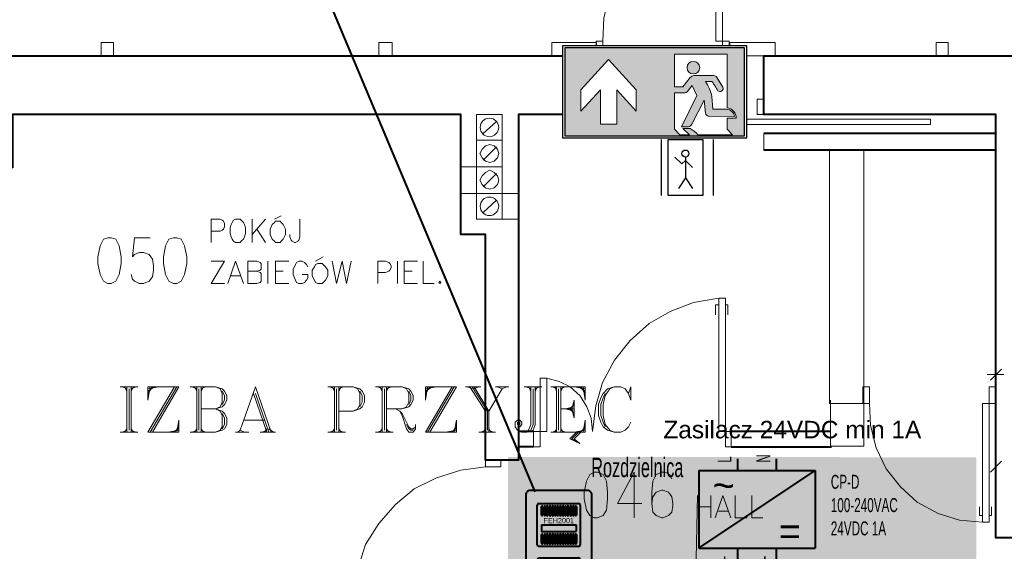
# Model space of a CAD drawing. Header units: millimetres. Extents: x 1 to 17496, y 1 to 30809.
# Tile 37 of 256: x 10152 to 10899, y 5983 to 6386. Entities that reach past the tile are written whole.
import ezdxf
from ezdxf.enums import TextEntityAlignment as Align

# ---------------------------------------------------------------- set-up
doc = ezdxf.new("R2010")
doc.units = ezdxf.units.MM
doc.linetypes.add('CENTER', pattern=[2, 1.25, -0.25, 0.25, -0.25])
for name, color, linetype, lineweight in [('0_Przyz_centrale pielegniarskie', 1, 'Continuous', 40), ('0_Przyz_zasilacz', 30, 'Continuous', 40), ('2DA_SYM', 252, 'Continuous', 25), ('2DE_TXTFUN', 41, 'Continuous', 18), ('2DE_TXTLNK', 171, 'Continuous', 18), ('2DE_TXTOTH', 41, 'Continuous', 18), ('2DE_TXTPFN', 151, 'Continuous', 18), ('CPCOLOR_255', 255, 'Continuous', 0), ('N_SSP_ewakuacja', 4, 'CENTER', 40), ('SSP_Zasilacze 24V', 30, 'Continuous', 25)]:
    doc.layers.add(name, color=color, linetype=linetype, lineweight=lineweight)
for name, color, linetype in [('2DE_TXTMARK', 41, 'Continuous'), ('2DE_TXTNUM', 11, 'Continuous'), ('2DE_TXTPIN', 131, 'Continuous'), ('CP_UCSSPEC', 7, 'Continuous'), ('CP_WIPEOUT', 255, 'Continuous'), ('CPCOLOR_green', 114, 'Continuous'), ('Opisy', 255, 'Continuous'), ('PDF _Geometria', 7, 'Continuous')]:
    doc.layers.add(name, color=color, linetype=linetype)
doc.layers.get('CP_UCSSPEC').off()
doc.styles.add('CP_ATTR', font='ARIAL.TTF')
doc.styles.add('CP_DESC', font='arial.ttf')
doc.styles.add('CP_ELATT', font='ARIAL.TTF')
doc.styles.add('CP_ELATT_IT', font='ARIAL.TTF', dxfattribs={"oblique": 15})

# ---------------------------------------------------------------- blocks, each defined once
blk = doc.blocks.new('ISO_7010_E0H5')
blk.add_wipeout([(-1, 0), (1, 0), (1, 1), (-1, 1)]).dxf.layer = 'CP_WIPEOUT'
at = {"layer": 'CPCOLOR_green'}
h = blk.add_hatch(color=256, dxfattribs=at)
h.paths.add_polyline_path([(-0.975, 0.025), (0.975, 0.025), (0.975, 0.975), (-0.975, 0.975)])
h.paths.add_polyline_path([(-0.589, 0.151), (-0.589, 0.523), (-0.801, 0.291), (-0.801, 0.52), (-0.501, 0.849), (-0.2, 0.52), (-0.2, 0.291), (-0.412, 0.523), (-0.412, 0.151)], flags=16)
h.paths.add_polyline_path([(0.215, 0.909), (0.785, 0.909), (0.785, 0.326, -0.385257), (0.884, 0.215), (0.785, 0.215), (0.785, 0.094), (0.844, 0.035), (0.467, 0.035, 0.099951), (0.384, 0.104), (0.305, 0.104), (0.377, 0.035), (0.274, 0.035), (0.215, 0.094), (0.215, 0.488), (0.329, 0.488, 0.272978), (0.353, 0.501), (0.405, 0.567), (0.457, 0.46), (0.292, 0.121), (0.367, 0.121, 0.234795), (0.401, 0.149), (0.535, 0.409), (0.55, 0.27, 0.398067), (0.585, 0.235), (0.868, 0.232, 0.330088), (0.778, 0.312), (0.63, 0.312), (0.619, 0.449, 0.104561), (0.55, 0.612), (0.619, 0.612, -0.028533), (0.685, 0.511, 0.779844), (0.74, 0.552), (0.674, 0.657, 0.237785), (0.626, 0.678), (0.426, 0.678, 0.136468), (0.384, 0.654), (0.305, 0.553), (0.215, 0.553)], flags=16)
h.paths.add_polyline_path([(0.489, 0.762, -1), (0.352, 0.762, -1)], flags=0)
at = {"layer": 'CPCOLOR_255'}
for p, q in [((0.215, 0.909), (0.785, 0.909)), ((0.215, 0.553), (0.215, 0.909)), ((0.785, 0.909), (0.785, 0.326)), ((-0.801, 0.52), (-0.501, 0.849)), ((-0.2, 0.52), (-0.501, 0.849)), ((0.305, 0.553), (0.384, 0.654)), ((0.426, 0.678), (0.626, 0.678)), ((0.74, 0.552), (0.674, 0.657)), ((0.74, 0.552), (0.678, 0.653)), ((0.215, 0.553), (0.305, 0.553)), ((0.405, 0.567), (0.353, 0.501)), ((0.405, 0.567), (0.457, 0.46)), ((0.55, 0.612), (0.619, 0.612)), ((-0.801, 0.291), (-0.589, 0.523)), ((-0.801, 0.291), (-0.801, 0.52)), ((-0.589, 0.151), (-0.589, 0.523)), ((-0.412, 0.523), (-0.412, 0.151)), ((-0.2, 0.291), (-0.412, 0.523)), ((-0.2, 0.291), (-0.2, 0.52)), ((0.215, 0.094), (0.215, 0.488)), ((0.215, 0.488), (0.329, 0.488)), ((0.457, 0.46), (0.292, 0.121)), ((0.63, 0.312), (0.619, 0.449)), ((0.535, 0.409), (0.401, 0.149)), ((0.535, 0.409), (0.55, 0.27)), ((0.585, 0.235), (0.868, 0.232)), ((0.778, 0.312), (0.63, 0.312)), ((0.785, 0.215), (0.785, 0.094)), ((0.884, 0.215), (0.785, 0.215)), ((-0.412, 0.151), (-0.589, 0.151)), ((0.292, 0.121), (0.367, 0.121)), ((0.215, 0.094), (0.274, 0.035)), ((0.274, 0.035), (0.377, 0.035)), ((0.377, 0.035), (0.305, 0.104)), ((0.305, 0.104), (0.384, 0.104)), ((0.467, 0.035), (0.844, 0.035)), ((0.785, 0.094), (0.844, 0.035))]:
    blk.add_line(p, q, dxfattribs=at)
blk.add_circle((0.42, 0.762), 0.0683, dxfattribs=at)
for centre, radius, start, end in [((0.449, 0.592), 0.0892, 104.9277, 136.0118), ((0.63, 0.62), 0.0583, 40.0868, 93.5896), ((0.198, 0.367), 0.429, 10.9645, 34.8414), ((-0.23, -0.013), 1.055, 29.8123, 36.3497), ((0.707, 0.539), 0.0356, 230.5484, 22.3431), ((0.329, 0.515), 0.0273, 269.0715, 330.1454), ((0.773, 0.216), 0.111, 359.6634, 83.9416), ((0.586, 0.271), 0.0357, 180.8278, 267.6512), ((0.769, 0.211), 0.101, 11.9581, 85.0279), ((0.357, 0.17), 0.0493, 281.9564, 334.8101), ((0.254, -0.136), 0.273, 38.7677, 61.5989)]:
    blk.add_arc(centre, radius, start, end, dxfattribs=at)
at = {"layer": 'CPCOLOR_green'}
blk.add_lwpolyline([(-0.975, 0.025), (0.975, 0.025), (0.975, 0.975), (-0.975, 0.975)], close=True, dxfattribs=at)
at = {"layer": 'Defpoints'}
blk.add_lwpolyline([(-1, 0), (1, 0), (1, 1), (-1, 1)], close=True, dxfattribs=at)
at = {"linetype": 'ByBlock', "style": 'CP_ATTR', "flags": 9}
for tag in ['NAME', 'NUMBER', 'OTHER']:
    blk.add_attdef(tag, text='', height=0.00005, dxfattribs=at).set_placement((-0.032, 0.018), align=Align.MIDDLE_LEFT)
blk = doc.blocks.new('CPEL_3264')
for p, q in [((-0.35, 0.4), (-0.35, -0.4)), ((0.4, 0.4), (0.4, -0.4)), ((-0.05, 0.05), (-0.15, 0.15)), ((0, 0.15), (0, -0.15)), ((0, 0.1), (-0.05, 0.05)), ((0, 0.1), (0.1, 0)), ((0, -0.15), (-0.1, -0.3)), ((0, -0.15), (0.1, -0.3))]:
    blk.add_line(p, q)
blk.add_lwpolyline([(-0.25, 0.4), (0.25, 0.4), (0.25, -0.4), (-0.25, -0.4)], close=True)
blk.add_circle((0, 0.2), 0.05)
at = {"linetype": 'ByBlock', "style": 'CP_ATTR', "flags": 9}
for tag, p in [('NAME', (-0.092, -0.018)), ('GROUP', (-0.092, -0.018)), ('NUMBER', (-0.092, -0.018)), ('PRODUCER', (-0.092, -0.018)), ('ARTICLE', (-0.092, -0.018)), ('CHARACTER', (-0.092, -0.018)), ('VOLTAGE', (-0.092, -0.019)), ('WEIGHT', (-0.092, -0.018)), ('OTHER', (-0.092, -0.018)), ('PRODUCT-TYPE', (-0.092, -0.019)), ('ORDER-NO', (-0.092, -0.019)), ('POWER', (-0.092, -0.019))]:
    blk.add_attdef(tag, text='', height=0.00005, dxfattribs=at).set_placement(p, align=Align.MIDDLE_LEFT)
blk = doc.blocks.new('2de_abb_sig_048_1agh03')
blk.add_lwpolyline([(0, 78), (0, 0, 0.414214), (1.5, -1.5), (21.5, -1.5, 0.414214), (23, 0), (23, 78, 0.414214), (21.5, 79.5), (1.5, 79.5, 0.414214)], format="xyb", close=True)
at = {"flags": 128}
for points in [[(4, 60.6), (4, 74.4)], [(4.6, 75), (18.4, 75)], [(19, 74.4), (19, 60.6)], [(18.4, 60), (4.6, 60)], [(4, 41.6), (4, 55.4)], [(4.6, 56), (18.4, 56)], [(19, 55.4), (19, 41.6)], [(18.4, 41), (4.6, 41)], [(4, 22.6), (4, 36.4)], [(4.6, 37), (18.4, 37)], [(19, 36.4), (19, 22.6)], [(18.4, 22), (4.6, 22)], [(4, 3.6), (4, 17.4)], [(4.6, 18), (18.4, 18)], [(19, 17.4), (19, 3.6)], [(18.4, 3), (4.6, 3)]]:
    blk.add_lwpolyline(points, dxfattribs=at)
for centre, start, end in [((4.6, 74.4), 90, 180), ((18.4, 74.4), 0, 90), ((4.6, 60.6), 180, 270), ((18.4, 60.6), 270, 0), ((4.6, 55.4), 90, 180), ((18.4, 55.4), 0, 90), ((4.6, 41.6), 180, 270), ((18.4, 41.6), 270, 0), ((4.6, 36.4), 90, 180), ((18.4, 36.4), 0, 90), ((4.6, 22.6), 180, 270), ((18.4, 22.6), 270, 0), ((4.6, 17.4), 90, 180), ((18.4, 17.4), 0, 90), ((4.6, 3.6), 180, 270), ((18.4, 3.6), 270, 0)]:
    blk.add_arc(centre, 0.6, start, end)
at = {"linetype": 'Continuous', "style": 'CP_ATTR', "flags": 9}
for tag in ['NAME', 'ARTICLE', 'MARK2', 'OTHER1', 'PRODUCT-TYPE', 'ORDER-NO', 'PRODUCER', 'VOLTAGE', 'CURRENT', 'POWER', 'CHARACTER', 'IP', 'OTHER', 'LINK', 'WEIGHT', 'NUMBER', 'GROUP', 'FUNCTION', 'EL-STATUS']:
    blk.add_attdef(tag, text='', height=0.00005, dxfattribs=at).set_placement((0, 0), align=Align.MIDDLE_LEFT)
at = {"layer": '2DE_TXTMARK', "linetype": 'ByBlock', "style": 'CP_ATTR', "width": 0.8, "flags": 8}
blk.add_attdef('MARK1', text='', height=1.8, dxfattribs=at).set_placement((11.5, 85), align=Align.CENTER)
at = {"layer": '2DE_TXTNUM', "style": 'CP_ELATT', "width": 0.8}
blk.add_attdef('TAG', text='', height=2.5, dxfattribs=at).set_placement((11.5, 81), align=Align.CENTER)
blk = doc.blocks.new('2de_abb_sig_003_fzx6u4z')
blk.add_hatch(color=10).paths.add_polyline_path([(1.5, -2.25), (13.5, -2.25), (13.5, 0), (1.5, 0)])
at = {"color": 10}
for p, q in [((1.5, 0), (13.5, 0)), ((1.5, 0), (1.5, -2.25)), ((13.5, 0), (13.5, -2.25)), ((1.5, -2.25), (13.5, -2.25))]:
    blk.add_line(p, q, dxfattribs=at)
at = {"flags": 128}
for points in [[(0, -6.9), (0, 6.9)], [(0.6, 7.5), (14.4, 7.5)], [(15, 6.9), (15, -6.9)], [(14.4, -7.5), (0.6, -7.5)]]:
    blk.add_lwpolyline(points, dxfattribs=at)
for points in [[(1.5, 3.38), (1.5, 6.38)], [(1.95, 6.38), (1.95, 3.38)], [(2.4, 3.38), (2.4, 6.38)], [(2.85, 6.38), (2.85, 3.38)], [(3.3, 3.38), (3.3, 6.38)], [(3.75, 6.38), (3.75, 3.38)], [(4.2, 3.38), (4.2, 6.38)], [(4.65, 6.38), (4.65, 3.38)], [(5.1, 3.38), (5.1, 6.38)], [(5.55, 6.38), (5.55, 3.38)], [(6, 3.38), (6, 6.38)], [(6.45, 6.38), (6.45, 3.38)], [(6.9, 3.38), (6.9, 6.38)], [(7.35, 6.38), (7.35, 3.38)], [(7.8, 3.38), (7.8, 6.38)], [(8.25, 6.38), (8.25, 3.38)], [(8.7, 3.38), (8.7, 6.38)], [(9.15, 6.38), (9.15, 3.38)], [(9.6, 3.38), (9.6, 6.38)], [(10.05, 6.38), (10.05, 3.38)], [(10.5, 3.38), (10.5, 6.38)], [(10.95, 6.38), (10.95, 3.38)], [(11.4, 3.38), (11.4, 6.38)], [(11.85, 6.38), (11.85, 3.38)], [(12.3, 3.38), (12.3, 6.38)], [(12.75, 6.38), (12.75, 3.38)], [(13.2, 3.38), (13.2, 6.38)], [(13.65, 6.38), (13.65, 3.38)], [(1.5, -6.38), (1.5, -3.38)], [(1.95, -3.38), (1.95, -6.38)], [(2.4, -6.38), (2.4, -3.38)], [(2.85, -3.38), (2.85, -6.38)], [(3.3, -6.38), (3.3, -3.38)], [(3.75, -3.38), (3.75, -6.38)], [(4.2, -6.38), (4.2, -3.38)], [(4.65, -3.38), (4.65, -6.38)], [(5.1, -6.38), (5.1, -3.38)], [(5.55, -3.38), (5.55, -6.38)], [(6, -6.38), (6, -3.38)], [(6.45, -3.38), (6.45, -6.38)], [(6.9, -6.38), (6.9, -3.38)], [(7.35, -3.38), (7.35, -6.38)], [(7.8, -6.38), (7.8, -3.38)], [(8.25, -3.38), (8.25, -6.38)], [(8.7, -6.38), (8.7, -3.38)], [(9.15, -3.38), (9.15, -6.38)], [(9.6, -6.38), (9.6, -3.38)], [(10.05, -3.38), (10.05, -6.38)], [(10.5, -6.38), (10.5, -3.38)], [(10.95, -3.38), (10.95, -6.38)], [(11.4, -6.38), (11.4, -3.38)], [(11.85, -3.38), (11.85, -6.38)], [(12.3, -6.38), (12.3, -3.38)], [(12.75, -3.38), (12.75, -6.38)], [(13.2, -6.38), (13.2, -3.38)], [(13.65, -3.38), (13.65, -6.38)]]:
    blk.add_lwpolyline(points)
for centre, radius, start, end in [((0.6, 6.9), 0.6, 90, 180), ((14.4, 6.9), 0.6, 0, 90), ((1.73, 6.38), 0.225, 0, 180), ((2.63, 6.38), 0.225, 0, 180), ((3.53, 6.38), 0.225, 0, 180), ((4.43, 6.38), 0.225, 0, 180), ((5.33, 6.38), 0.225, 0, 180), ((6.23, 6.38), 0.225, 0, 180), ((7.13, 6.38), 0.225, 0, 180), ((8.03, 6.38), 0.225, 0, 180), ((8.93, 6.38), 0.225, 0, 180), ((9.83, 6.38), 0.225, 0, 180), ((10.73, 6.38), 0.225, 0, 180), ((11.63, 6.38), 0.225, 0, 180), ((12.53, 6.38), 0.225, 0, 180), ((13.43, 6.38), 0.225, 0, 180), ((1.73, 3.38), 0.225, 180, 0), ((2.63, 3.38), 0.225, 180, 0), ((3.53, 3.38), 0.225, 180, 0), ((4.43, 3.38), 0.225, 180, 0), ((5.33, 3.38), 0.225, 180, 0), ((6.23, 3.38), 0.225, 180, 0), ((7.13, 3.38), 0.225, 180, 0), ((8.03, 3.38), 0.225, 180, 0), ((8.93, 3.38), 0.225, 180, 0), ((9.83, 3.38), 0.225, 180, 0), ((10.73, 3.38), 0.225, 180, 0), ((11.63, 3.38), 0.225, 180, 0), ((12.53, 3.38), 0.225, 180, 0), ((13.43, 3.38), 0.225, 180, 0), ((1.73, -3.38), 0.225, 0, 180), ((2.63, -3.38), 0.225, 0, 180), ((3.53, -3.38), 0.225, 0, 180), ((4.43, -3.38), 0.225, 0, 180), ((5.33, -3.38), 0.225, 0, 180), ((6.23, -3.38), 0.225, 0, 180), ((7.13, -3.38), 0.225, 0, 180), ((8.03, -3.38), 0.225, 0, 180), ((8.93, -3.38), 0.225, 0, 180), ((9.83, -3.38), 0.225, 0, 180), ((10.73, -3.38), 0.225, 0, 180), ((11.63, -3.38), 0.225, 0, 180), ((12.53, -3.38), 0.225, 0, 180), ((13.43, -3.38), 0.225, 0, 180), ((1.73, -6.38), 0.225, 180, 0), ((2.63, -6.38), 0.225, 180, 0), ((3.53, -6.38), 0.225, 180, 0), ((4.43, -6.38), 0.225, 180, 0), ((5.33, -6.38), 0.225, 180, 0), ((6.23, -6.38), 0.225, 180, 0), ((7.13, -6.38), 0.225, 180, 0), ((8.03, -6.38), 0.225, 180, 0), ((8.93, -6.38), 0.225, 180, 0), ((9.83, -6.38), 0.225, 180, 0), ((10.73, -6.38), 0.225, 180, 0), ((11.63, -6.38), 0.225, 180, 0), ((12.53, -6.38), 0.225, 180, 0), ((13.43, -6.38), 0.225, 180, 0), ((0.6, -6.9), 0.6, 180, 270), ((14.4, -6.9), 0.6, 270, 0)]:
    blk.add_arc(centre, radius, start, end)
at = {"linetype": 'Continuous', "style": 'CP_ATTR', "flags": 9}
for tag in ['EL-STATUS', 'FUNCTION', 'GROUP', 'NUMBER', 'WEIGHT', 'LINK', 'OTHER', 'IP', 'CHARACTER', 'POWER', 'CURRENT', 'VOLTAGE', 'PRODUCER', 'ORDER-NO', 'PRODUCT-TYPE', 'OTHER1', 'MARK2', 'ARTICLE', 'NAME']:
    blk.add_attdef(tag, text='', height=0.00005, dxfattribs=at).set_placement((0, -6.9), align=Align.MIDDLE_LEFT)
at = {"layer": '2DE_TXTMARK', "linetype": 'ByBlock', "style": 'CP_ATTR', "width": 0.8, "flags": 8}
blk.add_attdef('MARK1', text='', height=1.8, dxfattribs=at).set_placement((7.5, 1.5), align=Align.MIDDLE_CENTER)
at = {"layer": '2DE_TXTNUM', "style": 'CP_ELATT', "width": 0.8}
blk.add_attdef('TAG', text='', height=2.5, dxfattribs=at).set_placement((7.5, 9), align=Align.CENTER)
blk = doc.blocks.new('cp_ucs2d')
at = {"layer": 'Defpoints'}
blk.add_line((0, 0), (0, 0), dxfattribs=at)
blk.add_point((0, 0), dxfattribs=at)
blk = doc.blocks.new('cpelv_abb_WN129A')
for p, q in [((0, -1.5), (0, 0)), ((5, -1.5), (5, 0)), ((-5, -11.5), (10, -1.5)), ((-5, -1.5), (-5, -11.5)), ((-5, -1.5), (10, -1.5)), ((10, -1.5), (10, -11.5)), ((-5, -11.5), (10, -11.5)), ((0, -13), (0, -11.5)), ((5, -13), (5, -11.5))]:
    blk.add_line(p, q)
at = {"layer": 'CP_UCSSPEC', "xscale": 0.1, "yscale": 0.1, "zscale": 0.1}
for p, rotation in [((0, 0), 90), ((5, 0), 90), ((0, -13), 270), ((5, -13), 270)]:
    blk.add_blockref('cp_ucs2d', p, dxfattribs=dict(at, rotation=rotation))
for s, style, p in [('~', 'CP_ATTR', (-1.81, -3.4)), ('=', 'CP_ELATT', (6.71, -9.32))]:
    blk.add_text(s, height=3.5, dxfattribs=dict(style=style)).set_placement(p, align=Align.MIDDLE_CENTER)
at = {"linetype": 'ByBlock', "style": 'CP_ATTR', "flags": 9}
for tag in ['NAME', 'ARTICLE', 'PRODUCT-TYPE', 'ORDER-NO', 'CHARACTER', 'CURRENT', 'VOLTAGE', 'POWER', 'POWER_LOSSES', 'NUMBER_OF_POLES', 'IP', 'OTHER', 'NUMBER', 'GROUP', 'PRODUCER']:
    blk.add_attdef(tag, text='', height=0.00005, dxfattribs=at).set_placement((1.11, -7.74), align=Align.MIDDLE_LEFT)
at = {"layer": '2DE_TXTFUN', "linetype": 'ByBlock', "style": 'CP_ELATT', "width": 0.6, "flags": 8}
blk.add_attdef('FUNCTION', (12, -12.86), '', height=1.8, dxfattribs=at)
at = {"layer": '2DE_TXTLNK', "linetype": 'ByBlock', "style": 'CP_ELATT_IT', "oblique": 15, "width": 0.6, "flags": 8}
blk.add_attdef('LINK', text='', height=2.5, dxfattribs=at).set_placement((-7, -11.36), align=Align.RIGHT)
at = {"layer": '2DE_TXTMARK', "linetype": 'ByBlock', "style": 'CP_ELATT', "width": 0.6, "flags": 8}
for tag, p in [('MARK1', (12, -3.86)), ('MARK2', (12, -6.86)), ('MARK3', (12, -9.86))]:
    blk.add_attdef(tag, p, '', height=1.8, dxfattribs=at)
at = {"layer": '2DE_TXTNUM', "linetype": 'ByBlock', "style": 'CP_ELATT', "width": 0.6, "flags": 8}
blk.add_attdef('TAG', text='', height=2.5, dxfattribs=at).set_placement((-7, -2.36), align=Align.RIGHT)
at = {"layer": '2DE_TXTOTH', "linetype": 'ByBlock', "style": 'CP_ELATT', "width": 0.6, "flags": 8}
blk.add_attdef('TEXT_01', (12, -15.86), '', height=1.8, dxfattribs=at)
at = {"layer": '2DE_TXTPFN', "linetype": 'ByBlock', "style": 'CP_ELATT', "width": 0.6, "flags": 8}
for tag, p in [('CF1', (0.5, 0.5)), ('CF2', (5.5, 0.5))]:
    blk.add_attdef(tag, p, '', height=1.8, dxfattribs=at)
for tag, p in [('CF3', (0.5, -13.5)), ('CF4', (5.5, -13.5))]:
    blk.add_attdef(tag, text='', height=1.8, dxfattribs=at).set_placement(p, align=Align.TOP_LEFT)
at = {"layer": '2DE_TXTPIN', "linetype": 'ByBlock', "style": 'CP_ELATT', "width": 0.6, "flags": 8}
for tag, p in [('CP1', (-0.8, -0.5)), ('CP2', (4.2, -0.5))]:
    blk.add_attdef(tag, p, '', height=1.8, rotation=90, dxfattribs=at)
for tag, p in [('CP3', (-0.8, -12.5)), ('CP4', (4.2, -12.5))]:
    blk.add_attdef(tag, text='', height=1.8, rotation=90, dxfattribs=at).set_placement(p, align=Align.RIGHT)

msp = doc.modelspace()

# ---------------------------------------------------------------- hatches: boundary and pattern name
at = {"layer": 'N_SSP_ewakuacja', "transparency": 33554457}
h = msp.add_hatch(color=51, dxfattribs=at)
h.dxf.hatch_style = 1
h.paths.add_polyline_path([(6454.08, 5066.87), (6453.99, 5052.9), (6453.99, 4775.48), (9408.52, 4775.48), (9408.52, 4041.96), (9204.46, 4041.96), (9204.46, 3752.55), (9627.24, 3752.55), (9627.24, 4061.96), (9667.25, 4061.96), (9667.25, 4771.48), (13332.18, 4771.48), (13332.18, 4647.44), (13550.9, 4647.44), (13550.9, 4999.53), (13314.84, 4999.53), (13314.84, 5063.55), (12355.93, 5063.55), (12355.93, 5004.87), (12082.53, 5004.87), (12082.53, 5059.55), (10704.85, 5059.55), (10704.85, 5774.4), (10878.22, 5774.4), (10878.22, 6054.47), (10775.29, 6054.47), (10775.29, 6054.6), (10522.93, 6054.6), (10522.93, 5775.2), (10324.13, 5775.2), (10324.13, 5353.59), (10533.35, 5353.59), (10533.35, 5066.16), (9552.26, 5066.16), (9552.26, 5846.74), (9606.89, 5846.74), (9606.89, 6307.65), (9361.06, 6307.65), (9361.06, 5066.87)])

# ---------------------------------------------------------------- linework, layer by layer
at = {"layer": '0_Przyz_centrale pielegniarskie'}
msp.add_lwpolyline([(10543.46, 6028.29), (10284.41, 6645.13)], dxfattribs=at)
at = {"layer": 'Opisy', "lineweight": 18}
for points in [[(10297.66, 6217.42), (10297.66, 6235.11), (10304.4, 6235.11), (10306.08, 6234.27), (10306.92, 6233.42), (10307.77, 6231.74), (10307.77, 6229.21), (10306.92, 6227.53), (10306.08, 6226.69), (10304.4, 6225.84), (10297.66, 6225.84)], [(10328.82, 6235.11), (10328.82, 6217.42)], [(10338.93, 6235.11), (10328.82, 6223.32)], [(10345.67, 6235.11), (10350.72, 6237.64)], [(10365.04, 6235.11), (10365.04, 6221.63), (10364.19, 6219.11), (10363.35, 6218.26), (10361.67, 6217.42), (10360.83, 6217.42), (10359.14, 6218.26), (10358.3, 6219.11), (10357.46, 6221.63), (10357.46, 6223.32)], [(10332.19, 6227.53), (10338.93, 6217.42)], [(10251.34, 6220.79), (10239.55, 6220.79), (10237.86, 6206.47), (10239.55, 6208.16), (10242.91, 6209.84), (10246.28, 6209.84), (10250.49, 6208.16), (10253.02, 6204.79), (10253.86, 6199.74), (10253.86, 6196.37), (10253.02, 6191.31), (10250.49, 6187.94), (10246.28, 6186.26), (10242.91, 6186.26), (10239.55, 6187.94), (10237.86, 6189.63), (10237.02, 6193)], [(10307.77, 6186.26), (10297.66, 6186.26), (10307.77, 6203.1), (10297.66, 6203.1)], [(10310.29, 6186.26), (10316.19, 6203.1), (10322.08, 6186.26)], [(10332.19, 6195.52), (10334.72, 6194.68), (10335.56, 6193.84), (10335.56, 6187.94), (10334.72, 6187.1), (10332.19, 6186.26), (10325.45, 6186.26), (10325.45, 6203.1), (10332.19, 6203.1), (10334.72, 6202.26), (10335.56, 6201.42), (10335.56, 6197.21), (10334.72, 6196.37), (10332.19, 6195.52), (10325.45, 6195.52)], [(10340.61, 6203.1), (10340.61, 6186.26)], [(10356.61, 6186.26), (10346.51, 6186.26), (10346.51, 6203.1), (10356.61, 6203.1)], [(10370.93, 6198.89), (10370.09, 6200.58), (10368.41, 6202.26), (10366.72, 6203.1), (10364.19, 6203.1), (10362.51, 6202.26), (10361.67, 6200.58), (10360.83, 6198.89), (10359.98, 6197.21), (10359.98, 6193), (10360.83, 6190.47), (10361.67, 6188.79), (10362.51, 6187.1), (10364.19, 6186.26), (10366.72, 6186.26), (10368.41, 6187.1), (10370.09, 6188.79), (10370.93, 6190.47), (10370.93, 6193), (10366.72, 6193)], [(10376.83, 6203.1), (10382.72, 6206.47)], [(10389.46, 6203.1), (10392.83, 6186.26), (10397.04, 6203.1), (10400.41, 6186.26), (10403.78, 6203.1)], [(10423.99, 6186.26), (10423.99, 6203.1), (10429.89, 6203.1), (10432.42, 6202.26), (10433.26, 6201.42), (10434.1, 6199.74), (10434.1, 6198.05), (10433.26, 6196.37), (10432.42, 6195.52), (10429.89, 6194.68), (10423.99, 6194.68)], [(10439.15, 6203.1), (10439.15, 6186.26)], [(10454.31, 6186.26), (10444.21, 6186.26), (10444.21, 6203.1), (10454.31, 6203.1)], [(10458.52, 6203.1), (10458.52, 6186.26), (10466.95, 6186.26)], [(10346.51, 6195.52), (10352.4, 6195.52)], [(10444.21, 6195.52), (10450.1, 6195.52)], [(10312.82, 6192.16), (10319.56, 6192.16)], [(10228.6, 6107.93), (10242.07, 6107.93)], [(10230.28, 6107.93), (10233.65, 6106.25)], [(10231.97, 6107.93), (10233.65, 6104.56)], [(10233.65, 6107.93), (10233.65, 6073.4)], [(10235.33, 6106.25), (10235.33, 6075.09)], [(10237.02, 6107.93), (10237.02, 6073.4)], [(10238.7, 6107.93), (10237.02, 6104.56)], [(10240.39, 6107.93), (10237.02, 6106.25)], [(10253.02, 6073.4), (10273.23, 6107.93), (10249.65, 6107.93), (10249.65, 6097.83), (10251.34, 6107.93)], [(10269.87, 6107.93), (10249.65, 6073.4), (10273.23, 6073.4), (10273.23, 6082.67), (10271.55, 6073.4)], [(10253.02, 6107.93), (10249.65, 6102.88)], [(10254.71, 6107.93), (10249.65, 6104.56)], [(10258.07, 6107.93), (10249.65, 6106.25)], [(10271.55, 6107.93), (10251.34, 6073.4)], [(10281.66, 6107.93), (10301.03, 6107.93), (10306.08, 6106.25), (10307.77, 6104.56), (10309.45, 6101.2), (10309.45, 6097.83), (10307.77, 6094.46), (10306.08, 6092.77), (10301.03, 6091.09), (10306.08, 6089.4), (10307.77, 6087.72), (10309.45, 6084.35), (10309.45, 6079.3), (10307.77, 6075.93), (10306.08, 6075.09), (10301.03, 6073.4), (10281.66, 6073.4)], [(10283.34, 6107.93), (10286.71, 6106.25)], [(10285.03, 6107.93), (10286.71, 6104.56)], [(10286.71, 6107.93), (10286.71, 6073.4)], [(10288.39, 6106.25), (10288.39, 6075.09)], [(10290.08, 6107.93), (10290.08, 6073.4)], [(10301.03, 6107.93), (10304.4, 6106.25), (10306.08, 6102.88), (10306.08, 6096.14), (10304.4, 6092.77), (10301.03, 6091.09), (10290.08, 6091.09)], [(10291.76, 6107.93), (10290.08, 6104.56)], [(10293.45, 6107.93), (10290.08, 6106.25)], [(10306.08, 6104.56), (10307.77, 6101.2), (10307.77, 6097.83), (10306.08, 6094.46)], [(10343.14, 6073.4), (10331.35, 6107.93), (10319.56, 6075.09)], [(10386.09, 6107.93), (10405.46, 6107.93), (10410.52, 6106.25), (10412.2, 6104.56), (10413.89, 6101.2), (10413.89, 6096.14), (10412.2, 6092.77), (10410.52, 6091.09), (10405.46, 6089.4), (10394.52, 6089.4)], [(10387.78, 6107.93), (10391.15, 6106.25)], [(10389.46, 6107.93), (10391.15, 6104.56)], [(10391.15, 6107.93), (10391.15, 6073.4)], [(10392.83, 6106.25), (10392.83, 6075.09)], [(10394.52, 6107.93), (10394.52, 6073.4)], [(10396.2, 6107.93), (10394.52, 6104.56)], [(10397.88, 6107.93), (10394.52, 6106.25)], [(10405.46, 6107.93), (10408.83, 6106.25), (10410.52, 6102.88), (10410.52, 6094.46), (10408.83, 6091.09), (10405.46, 6089.4)], [(10410.52, 6104.56), (10412.2, 6101.2), (10412.2, 6096.14), (10410.52, 6092.77)], [(10422.31, 6107.93), (10442.52, 6107.93), (10447.58, 6106.25), (10449.26, 6104.56), (10450.94, 6101.2), (10450.94, 6097.83), (10449.26, 6094.46), (10447.58, 6092.77), (10442.52, 6091.09), (10430.73, 6091.09)], [(10423.99, 6107.93), (10427.36, 6106.25)], [(10425.68, 6107.93), (10427.36, 6104.56)], [(10427.36, 6107.93), (10427.36, 6073.4)], [(10429.05, 6106.25), (10429.05, 6075.09)], [(10430.73, 6107.93), (10430.73, 6073.4)], [(10432.42, 6107.93), (10430.73, 6104.56)], [(10434.1, 6107.93), (10430.73, 6106.25)], [(10442.52, 6107.93), (10445.89, 6106.25), (10447.58, 6102.88), (10447.58, 6096.14), (10445.89, 6092.77), (10442.52, 6091.09)], [(10447.58, 6104.56), (10449.26, 6101.2), (10449.26, 6097.83), (10447.58, 6094.46)], [(10463.58, 6073.4), (10483.79, 6107.93), (10460.21, 6107.93), (10460.21, 6097.83), (10461.89, 6107.93)], [(10480.42, 6107.93), (10460.21, 6073.4), (10483.79, 6073.4), (10483.79, 6082.67), (10482.11, 6073.4)], [(10463.58, 6107.93), (10460.21, 6102.88)], [(10465.26, 6107.93), (10460.21, 6104.56)], [(10468.63, 6107.93), (10460.21, 6106.25)], [(10482.11, 6107.93), (10461.89, 6073.4)], [(10490.53, 6107.93), (10502.32, 6107.93)], [(10492.21, 6107.93), (10495.58, 6106.25)], [(10493.9, 6107.93), (10505.69, 6089.4), (10505.69, 6073.4)], [(10495.58, 6107.93), (10507.37, 6089.4), (10507.37, 6075.09)], [(10497.27, 6107.93), (10508.22, 6089.4), (10508.22, 6073.4)], [(10500.64, 6107.93), (10497.27, 6106.25)], [(10518.32, 6106.25), (10508.22, 6089.4)], [(10513.27, 6107.93), (10523.38, 6107.93)], [(10514.95, 6107.93), (10518.32, 6106.25), (10521.69, 6107.93)], [(10543.59, 6107.93), (10543.59, 6079.3), (10541.9, 6075.09), (10536.85, 6073.4), (10533.48, 6073.4), (10530.11, 6075.09), (10528.43, 6077.61), (10528.43, 6080.98), (10530.11, 6082.67), (10531.8, 6082.67), (10533.48, 6080.98), (10533.48, 6079.3), (10531.8, 6077.61), (10530.11, 6077.61)], [(10535.17, 6107.93), (10548.64, 6107.93)], [(10540.22, 6107.93), (10540.22, 6079.3), (10538.54, 6075.09), (10536.85, 6073.4)], [(10536.85, 6107.93), (10540.22, 6106.25)], [(10538.54, 6107.93), (10540.22, 6104.56)], [(10541.9, 6106.25), (10541.9, 6079.3), (10540.22, 6075.09)], [(10545.27, 6107.93), (10543.59, 6104.56)], [(10546.96, 6107.93), (10543.59, 6106.25)], [(10555.38, 6107.93), (10581.49, 6107.93), (10581.49, 6097.83), (10579.8, 6107.93)], [(10557.06, 6107.93), (10559.59, 6106.25)], [(10558.75, 6107.93), (10559.59, 6104.56)], [(10559.59, 6107.93), (10559.59, 6073.4)], [(10561.28, 6106.25), (10561.28, 6075.09)], [(10562.96, 6107.93), (10562.96, 6073.4)], [(10564.64, 6107.93), (10562.96, 6104.56)], [(10566.33, 6107.93), (10562.96, 6106.25)], [(10573.07, 6107.93), (10581.49, 6106.25)], [(10576.44, 6107.93), (10581.49, 6104.56)], [(10578.12, 6107.93), (10581.49, 6102.88)], [(10614.34, 6102.88), (10616.02, 6107.93), (10616.02, 6097.83), (10614.34, 6102.88), (10611.81, 6106.25), (10608.44, 6107.93), (10603.39, 6107.93), (10598.33, 6106.25), (10594.96, 6102.88), (10593.28, 6099.51), (10591.6, 6094.46), (10591.6, 6086.03), (10593.28, 6080.98), (10594.96, 6077.61), (10598.33, 6075.09), (10603.39, 6073.4), (10608.44, 6073.4), (10611.81, 6075.09), (10614.34, 6077.61), (10616.02, 6080.98)], [(10603.39, 6107.93), (10600.02, 6106.25), (10596.65, 6101.2), (10594.96, 6094.46), (10594.96, 6086.03), (10596.65, 6079.3), (10600.02, 6075.09), (10603.39, 6073.4)], [(10329.66, 6102.88), (10339.77, 6073.4)], [(10331.35, 6102.88), (10341.45, 6073.4)], [(10596.65, 6102.88), (10594.96, 6099.51), (10593.28, 6094.46), (10593.28, 6086.03), (10594.96, 6080.98), (10596.65, 6077.61)], [(10301.03, 6091.09), (10304.4, 6089.4), (10306.08, 6086.03), (10306.08, 6077.61), (10304.4, 6075.09), (10301.03, 6073.4)], [(10437.47, 6091.09), (10440.84, 6089.4), (10442.52, 6086.03), (10445.89, 6075.93), (10447.58, 6073.4), (10450.94, 6073.4), (10452.63, 6075.93), (10452.63, 6079.3)], [(10440.84, 6089.4), (10442.52, 6087.72), (10447.58, 6077.61), (10449.26, 6075.93), (10450.94, 6075.93), (10452.63, 6077.61)], [(10562.96, 6091.09), (10573.07, 6091.09)], [(10573.07, 6092.77), (10566.33, 6091.09), (10573.07, 6089.4)], [(10573.07, 6094.46), (10569.7, 6091.09), (10573.07, 6087.72)], [(10306.08, 6087.72), (10307.77, 6084.35), (10307.77, 6079.3), (10306.08, 6075.93)], [(10322.93, 6082.67), (10338.09, 6082.67)], [(10555.38, 6073.4), (10581.49, 6073.4), (10581.49, 6082.67), (10579.8, 6073.4)], [(10233.65, 6075.09), (10230.28, 6073.4)], [(10233.65, 6075.93), (10231.97, 6073.4)], [(10237.02, 6075.93), (10238.7, 6073.4)], [(10237.02, 6075.09), (10240.39, 6073.4)], [(10264.81, 6073.4), (10273.23, 6075.09)], [(10268.18, 6073.4), (10273.23, 6075.93)], [(10269.87, 6073.4), (10273.23, 6077.61)], [(10286.71, 6075.09), (10283.34, 6073.4)], [(10286.71, 6075.93), (10285.03, 6073.4)], [(10290.08, 6075.93), (10291.76, 6073.4)], [(10290.08, 6075.09), (10293.45, 6073.4)], [(10317.87, 6073.4), (10319.56, 6075.09), (10322.93, 6073.4)], [(10339.77, 6075.09), (10336.4, 6073.4)], [(10339.77, 6075.93), (10338.09, 6073.4)], [(10341.45, 6075.93), (10344.82, 6073.4)], [(10391.15, 6075.09), (10387.78, 6073.4)], [(10391.15, 6075.93), (10389.46, 6073.4)], [(10394.52, 6075.93), (10396.2, 6073.4)], [(10394.52, 6075.09), (10397.88, 6073.4)], [(10427.36, 6075.09), (10423.99, 6073.4)], [(10427.36, 6075.93), (10425.68, 6073.4)], [(10430.73, 6075.93), (10432.42, 6073.4)], [(10430.73, 6075.09), (10434.1, 6073.4)], [(10445.89, 6079.3), (10447.58, 6075.93), (10449.26, 6075.09), (10450.94, 6075.09)], [(10475.37, 6073.4), (10483.79, 6075.09)], [(10478.74, 6073.4), (10483.79, 6075.93)], [(10480.42, 6073.4), (10483.79, 6077.61)], [(10505.69, 6075.09), (10502.32, 6073.4)], [(10505.69, 6075.93), (10504, 6073.4)], [(10508.22, 6075.93), (10509.9, 6073.4)], [(10508.22, 6075.09), (10511.58, 6073.4)], [(10559.59, 6075.09), (10557.06, 6073.4)], [(10559.59, 6075.93), (10558.75, 6073.4)], [(10562.96, 6075.93), (10564.64, 6073.4)], [(10562.96, 6075.09), (10566.33, 6073.4)], [(10581.49, 6077.61), (10578.12, 6073.4), (10573.07, 6068.35), (10577.28, 6064.98), (10571.38, 6068.35), (10576.44, 6073.4), (10581.49, 6075.93)], [(10573.07, 6073.4), (10581.49, 6075.09)], [(10228.6, 6073.4), (10242.07, 6073.4)], [(10316.19, 6073.4), (10326.29, 6073.4)], [(10334.72, 6073.4), (10346.51, 6073.4)], [(10386.09, 6073.4), (10399.57, 6073.4)], [(10422.31, 6073.4), (10435.78, 6073.4)], [(10500.64, 6073.4), (10513.27, 6073.4)], [(10574.75, 6073.4), (10569.7, 6068.35), (10577.28, 6064.98)], [(10618.55, 6008.55), (10618.55, 6043.08), (10605.91, 6019.5), (10624.44, 6019.5)], [(10647.18, 6038.03), (10645.5, 6041.4), (10642.13, 6043.08), (10639.6, 6043.08), (10635.39, 6041.4), (10632.86, 6036.34), (10632.02, 6027.92), (10632.02, 6019.5), (10632.86, 6012.76), (10635.39, 6010.23), (10639.6, 6008.55), (10640.44, 6008.55), (10644.66, 6010.23), (10647.18, 6012.76), (10648.02, 6017.81), (10648.02, 6019.5), (10647.18, 6024.55), (10644.66, 6027.92), (10640.44, 6029.61), (10639.6, 6029.61), (10635.39, 6027.92), (10632.86, 6024.55), (10632.02, 6019.5)], [(10666.55, 6025.39), (10665.42, 5965.54)], [(10676.66, 6025.39), (10676.66, 6008.55)], [(10680.03, 6008.55), (10685.92, 6025.39), (10691.82, 6008.55)], [(10695.19, 6025.39), (10695.19, 6008.55), (10704.45, 6008.55)], [(10707.82, 6025.39), (10707.82, 6008.55), (10716.24, 6008.55)], [(10666.55, 6016.97), (10676.66, 6016.97)], [(10682.56, 6013.6), (10690.14, 6013.6)]]:
    msp.add_lwpolyline(points, dxfattribs=at)
for points in [[(10316.19, 6235.11), (10314.5, 6234.27), (10313.66, 6232.58), (10312.82, 6230.9), (10311.98, 6228.37), (10311.98, 6224.16), (10312.82, 6221.63), (10313.66, 6219.95), (10314.5, 6218.26), (10316.19, 6217.42), (10319.56, 6217.42), (10320.4, 6218.26), (10322.08, 6219.95), (10322.93, 6221.63), (10323.77, 6224.16), (10323.77, 6228.37), (10322.93, 6230.9), (10322.08, 6232.58), (10320.4, 6234.27), (10319.56, 6235.11)], [(10346.51, 6233.42), (10345.67, 6232.58), (10343.98, 6230.9), (10342.3, 6227.53), (10342.3, 6223.32), (10343.98, 6219.95), (10345.67, 6218.26), (10346.51, 6217.42), (10349.88, 6217.42), (10350.72, 6218.26), (10352.4, 6219.95), (10354.09, 6223.32), (10354.09, 6227.53), (10352.4, 6230.9), (10350.72, 6232.58), (10349.88, 6233.42)], [(10219.33, 6220.79), (10215.96, 6219.95), (10213.44, 6214.9), (10211.75, 6206.47), (10211.75, 6201.42), (10213.44, 6193), (10215.96, 6187.94), (10219.33, 6186.26), (10221.86, 6186.26), (10225.23, 6187.94), (10227.75, 6193), (10229.44, 6201.42), (10229.44, 6206.47), (10227.75, 6214.9), (10225.23, 6219.95), (10221.86, 6220.79)], [(10269.02, 6220.79), (10265.65, 6219.95), (10263.13, 6214.9), (10261.44, 6206.47), (10261.44, 6201.42), (10263.13, 6193), (10265.65, 6187.94), (10269.02, 6186.26), (10271.55, 6186.26), (10274.92, 6187.94), (10277.45, 6193), (10279.13, 6201.42), (10279.13, 6206.47), (10277.45, 6214.9), (10274.92, 6219.95), (10271.55, 6220.79)], [(10378.51, 6201.42), (10376.83, 6200.58), (10375.99, 6198.89), (10374.3, 6196.37), (10374.3, 6192.16), (10375.99, 6188.79), (10376.83, 6187.1), (10378.51, 6186.26), (10381.88, 6186.26), (10382.72, 6187.1), (10384.41, 6188.79), (10386.09, 6192.16), (10386.09, 6196.37), (10384.41, 6198.89), (10382.72, 6200.58), (10381.88, 6201.42)], [(10471.16, 6187.94), (10470.32, 6187.1), (10471.16, 6186.26), (10472, 6187.1)], [(10573.07, 6084.35), (10571.38, 6091.09), (10573.07, 6097.83)], [(10531.8, 6079.3), (10531.8, 6080.98), (10530.11, 6080.98), (10530.11, 6079.3)], [(10588.23, 6043.08), (10584.86, 6041.4), (10582.33, 6036.34), (10580.65, 6027.92), (10580.65, 6022.87), (10582.33, 6014.45), (10584.86, 6010.23), (10588.23, 6008.55), (10590.75, 6008.55), (10594.96, 6010.23), (10597.49, 6014.45), (10598.33, 6022.87), (10598.33, 6027.92), (10597.49, 6036.34), (10594.96, 6041.4), (10590.75, 6043.08)]]:
    msp.add_lwpolyline(points, close=True, dxfattribs=at)
at = {"layer": 'PDF _Geometria', "lineweight": 18}
for points in [[(10594.76, 6370.13), (10595.6, 6387.82), (10599.82, 6404.66), (10607.4, 6420.67), (10618.34, 6434.14), (10631.82, 6445.09), (10646.98, 6454.36), (10662.98, 6459.41), (10680.67, 6461.09)], [(10505.69, 6235.11), (10498.95, 6235.11), (10498.95, 6314.28)], [(10698.56, 6310.91), (10698.56, 6314.28)], [(10504, 6299.96), (10514.11, 6309.22)], [(10698.56, 6306.7), (10698.56, 6302.49)], [(10717.09, 6299.96), (10717.09, 6287.33)], [(10504, 6279.75), (10514.11, 6289.85)], [(10766.78, 6287.33), (10766.78, 6095.3), (10792.89, 6095.3), (10792.89, 6287.33)], [(10530.96, 6278.06), (10530.96, 6260.38)], [(10498.95, 6274.69), (10487.16, 6274.69)], [(10504, 6259.53), (10514.11, 6269.64)], [(10498.95, 6254.48), (10487.16, 6254.48)], [(10518.32, 6254.48), (10530.96, 6254.48)], [(10530.96, 6256.16), (10530.96, 6238.48)], [(10893.11, 6238.48), (10893.11, 6256.16)], [(10504, 6240.16), (10514.11, 6249.43)], [(10518.32, 6235.11), (10530.96, 6235.11)], [(10552.37, 6114.52), (10552.37, 6074.09), (10542.26, 6074.09), (10542.26, 6062.3), (10547.32, 6062.3), (10547.32, 6114.52), (10552.37, 6114.52), (10561.64, 6111.99), (10570.06, 6107.78), (10577.64, 6101.04), (10582.69, 6092.62), (10586.06, 6084.2), (10586.9, 6074.09), (10589.43, 6093.46), (10594.48, 6111.15), (10603.75, 6127.99), (10615.54, 6143.15), (10629.86, 6155.79), (10645.86, 6165.05), (10663.54, 6171.79), (10682.92, 6175.16)], [(10682.92, 6170.1), (10680.39, 6170.1), (10680.39, 6162.52)], [(10687.97, 6170.1), (10689.65, 6170.1), (10689.65, 6162.52)], [(10530.96, 6126.46), (10530.96, 6108.78)], [(10505.69, 6123.94), (10505.69, 6111.3)], [(10530.96, 6111.3), (10530.96, 6123.94)], [(10886.37, 6117.2), (10899.01, 6117.2)], [(10767.43, 6097.83), (10767.43, 6062.96), (10792.89, 6062.96), (10792.89, 6095.3)], [(10797.1, 6095.3), (10797.94, 6078.45), (10802.15, 6061.61), (10809.73, 6045.61), (10820.68, 6032.13), (10833.31, 6020.34), (10849.32, 6011.92), (10865.32, 6006.87), (10883, 6005.18)], [(10888.9, 6043.08), (10897.32, 6051.5)], [(10893.11, 6038.03), (10893.11, 6055.71)], [(10505.69, 6047.29), (10487.16, 6044.77), (10468.63, 6038.87), (10451.79, 6030.45), (10437.47, 6018.66), (10424.84, 6004.34), (10414.73, 5988.34), (10408.83, 5969.81), (10405.46, 5951.28)], [(10883, 6010.23), (10880.48, 6010.23), (10880.48, 6016.97)], [(10888.06, 6010.23), (10889.74, 6010.23), (10889.74, 6016.97)]]:
    msp.add_lwpolyline(points, dxfattribs=at)
for points in [[(10680.67, 6461.09), (10680.67, 6370.13), (10690.78, 6370.13), (10690.78, 6358.34), (10685.72, 6358.34), (10685.72, 6461.09)], [(10223.54, 6358.92), (10223.54, 6369.02), (10214.28, 6369.02), (10214.28, 6358.92)], [(10434.94, 6358.92), (10434.94, 6369.02), (10424.84, 6369.02), (10424.84, 6358.92)], [(10589.89, 6358.92), (10589.89, 6369.02), (10556.22, 6369.02), (10556.22, 6358.92)], [(10594.76, 6358.34), (10594.76, 6370.13), (10589.71, 6370.13), (10589.71, 6358.34)], [(10725.51, 6358.92), (10725.51, 6369.02), (10691.06, 6369.02), (10691.06, 6358.92)], [(10856.9, 6358.92), (10856.9, 6369.02), (10847.63, 6369.02), (10847.63, 6358.92)], [(10571.38, 6314.28), (10571.38, 6326.07), (10566.33, 6326.07), (10566.33, 6314.28)], [(10717.09, 6314.28), (10717.09, 6326.07), (10712.03, 6326.07), (10712.03, 6314.28)], [(10518.32, 6294.91), (10518.32, 6314.28), (10498.95, 6314.28), (10498.95, 6294.91)], [(10843.42, 6306.7), (10843.42, 6310.91), (10693.5, 6310.91), (10693.5, 6306.7)], [(10518.32, 6274.69), (10518.32, 6294.91), (10498.95, 6294.91), (10498.95, 6274.69)], [(10515.8, 6284.8), (10514.95, 6288.17), (10512.43, 6290.7), (10509.06, 6291.54), (10505.69, 6290.7), (10503.16, 6288.17), (10501.48, 6284.8), (10503.16, 6281.43), (10505.69, 6278.9), (10509.06, 6278.06), (10512.43, 6278.9), (10514.95, 6281.43)], [(10518.32, 6254.48), (10518.32, 6274.69), (10498.95, 6274.69), (10498.95, 6254.48)], [(10515.8, 6264.59), (10514.95, 6267.96), (10512.43, 6270.48), (10509.06, 6272.17), (10505.69, 6270.48), (10503.16, 6267.96), (10501.48, 6264.59), (10503.16, 6261.22), (10505.69, 6258.69), (10509.06, 6257.85), (10512.43, 6258.69), (10514.95, 6261.22)], [(10518.32, 6235.11), (10518.32, 6254.48), (10498.95, 6254.48), (10498.95, 6235.11)], [(10766.78, 6238.48), (10766.78, 6256.16)], [(10682.92, 6175.16), (10682.92, 6074.09), (10692.18, 6074.09), (10692.18, 6062.3), (10687.97, 6062.3), (10687.97, 6175.16)], [(10893.11, 6126.46), (10893.11, 6108.78)], [(10897.32, 6121.41), (10888.9, 6112.99)], [(10797.1, 6095.3), (10797.1, 6107.93), (10792.04, 6107.93), (10792.04, 6095.3)], [(10883, 6005.18), (10883, 6095.3), (10893.11, 6095.3), (10893.11, 6107.93), (10888.06, 6107.93), (10888.06, 6005.18)], [(10517.48, 6047.29), (10517.48, 6052.35), (10505.69, 6052.35), (10505.69, 6047.29)]]:
    msp.add_lwpolyline(points, close=True, dxfattribs=at)
at = {"layer": 'PDF _Geometria', "lineweight": 40}
msp.add_lwpolyline([(10146.9, 6273.85), (10128.37, 6273.85), (10128.37, 6271.32), (10102.26, 6278.9), (10102.26, 6314.28), (10012.15, 6314.28), (10012.15, 6358.92), (10566.33, 6358.92), (10566.33, 6314.28), (10530.96, 6314.28), (10530.96, 6052.35), (10505.69, 6052.35), (10505.69, 6223.32), (10487.16, 6223.32), (10487.16, 6314.28), (10146.9, 6314.28)], close=True, dxfattribs=at)
for points in [[(10917.54, 6006.87), (10917.54, 6006.02), (10917.54, 5993.39), (10893.11, 5993.39), (10893.11, 6314.28), (10717.09, 6314.28), (10717.09, 6358.92), (10927.64, 6358.92), (10927.64, 6314.28), (10927.64, 6315.12)], [(10893.11, 6299.96), (10717.09, 6299.96)], [(10893.11, 6287.33), (10717.09, 6287.33)], [(10542.26, 6074.09), (10530.9, 6074.09)], [(10767.43, 6074.09), (10692.19, 6074.09)], [(10542.26, 6062.3), (10530.98, 6062.3)], [(10692.18, 6062.3), (10768.32, 6062.3)]]:
    msp.add_lwpolyline(points, dxfattribs=at)
at = {"layer": 'PDF _Geometria', "lineweight": 18}
for centre in [(10508.78, 6304.59), (10508.78, 6244.79)]:
    msp.add_circle(centre, 7.03, dxfattribs=at)

# ---------------------------------------------------------------- block references
at = {"layer": '0_Przyz_centrale pielegniarskie', "lineweight": -3, "xscale": 2.179239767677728, "yscale": 2.179239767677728, "zscale": 2.179239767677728}
msp.add_blockref('2de_abb_sig_048_1agh03', (10536.33, 5856.09), dxfattribs=at)
msp.add_blockref('2de_abb_sig_003_fzx6u4z', (10545.05, 6003.18), dxfattribs=at).add_auto_attribs({'MARK1': 'FEH2001'})
at = {"layer": '0_Przyz_zasilacz', "lineweight": -3, "xscale": 5.886223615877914, "yscale": 5.886223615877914, "zscale": 5.886223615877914}
msp.add_blockref('cpelv_abb_WN129A', (10697.15, 6053.29), dxfattribs=at).add_auto_attribs({'MARK3': '24VDC 1A', 'MARK2': '100-240VAC', 'MARK1': 'CP-D', 'CP2': 'N', 'CP1': 'L', 'CP4': '-', 'CP3': '+', 'TAG': 'Rozdzielnica'})

# ---------------------------------------------------------------- texts
at = {"layer": '0_Przyz_zasilacz', "lineweight": -3, "style": 'CP_DESC'}
msp.add_text('Zasilacz 24VDC min 1A', height=13.2674, dxfattribs=at).set_placement((10640.75, 6068.84))

# ---------------------------------------------------------------- next in the draw order: block references
at = {"layer": '2DA_SYM', "xscale": 70, "yscale": 70, "zscale": 70}
msp.add_blockref('ISO_7010_E0H5', (10634.17, 6296.59), dxfattribs=at)

# ---------------------------------------------------------------- next in the draw order: block references
at = {"layer": 'SSP_Zasilacze 24V', "xscale": 52.86664616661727, "yscale": 52.86664616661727, "zscale": 52.86664616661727}
msp.add_blockref('CPEL_3264', (10657.5, 6274.24), dxfattribs=at)

doc.saveas('drawing.dxf')
